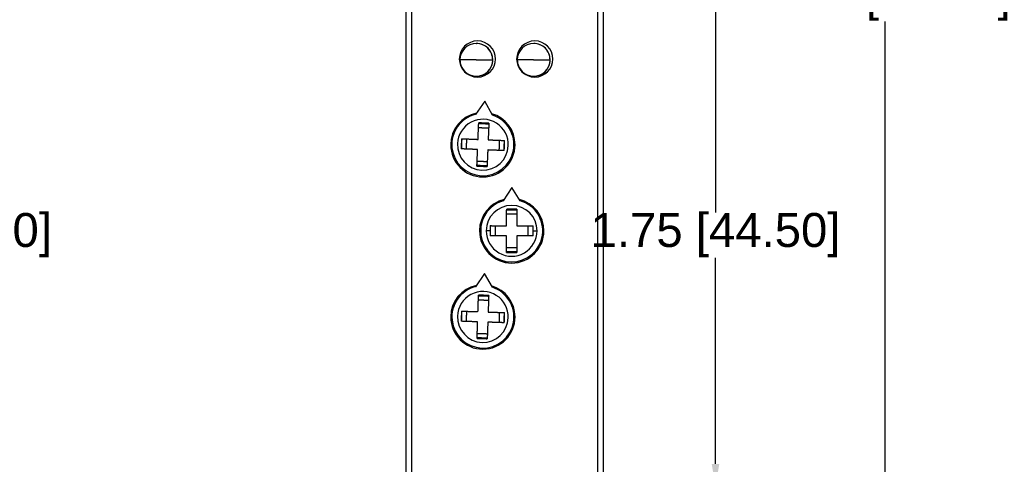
# Model space of a CAD drawing. Header units: millimetres. Extents: x 37 to 294, y 62 to 203.
# Tile 11 of 16: x 207 to 294, y 110 to 150. Entities that reach past the tile are written whole.
import ezdxf

# ---------------------------------------------------------------- set-up
doc = ezdxf.new("R2010")
doc.units = ezdxf.units.MM
doc.header["$MEASUREMENT"] = 0
doc.layers.get('0').update_dxf_attribs({"linetype": 'CONTINUOUS'})
doc.layers.get('Defpoints').update_dxf_attribs({"linetype": 'CONTINUOUS'})
doc.layers.add('View', color=7, linetype='CONTINUOUS')
doc.styles.get("Standard").update_dxf_attribs({"font": 'arial.ttf'})
doc.dimstyles.get("Standard").update_dxf_attribs({"dimscale": 0, "dimtxt": 2.5, "dimasz": 2.5, "dimexe": 1.25, "dimexo": 0.625, "dimtad": 1, "dimdsep": 46, "dimtxsty": 'STANDARD', "dimcen": 2.5, "dimadec": 0, "dimazin": 0, "dimtfac": 1, "dimtmove": 0, "dimatfit": 3, "dimfxl": 1, "dimarcsym": 0})

# ---------------------------------------------------------------- blocks, each defined once
blk = doc.blocks.new('*D2')
at = {"color": 0, "linetype": 'ByBlock', "lineweight": -2}
for p, q in [((250.061, 175.524), (283.87, 175.524)), ((283.69, 173.524), (283.69, 153.483)), ((283.69, 87.573), (283.69, 149.46)), ((250.061, 85.573), (283.87, 85.573))]:
    blk.add_line(p, q, dxfattribs=at)
at = {"color": 0}
for points in [[(284.023, 173.524), (283.356, 173.524), (283.69, 175.524)], [(283.356, 87.573), (284.023, 87.573), (283.69, 85.573)]]:
    blk.add_solid(points, dxfattribs=at)
at = {"layer": 'Defpoints', "color": 0}
for p in [(249.999, 175.524), (283.69, 175.524), (249.999, 85.573)]:
    blk.add_point(p, dxfattribs=at)
at = {"color": 0, "linetype": 'ByBlock', "insert": (283.748, 151.471), "char_height": 3, "attachment_point": 5}
blk.add_mtext('\\A1;3.54 [89.95]', dxfattribs=at)
blk = doc.blocks.new('*D3')
at = {"color": 0, "linetype": 'ByBlock', "lineweight": -2}
for p, q in [((257.712, 152.798), (268.851, 152.798)), ((268.671, 150.798), (268.671, 132.56)), ((268.671, 110.298), (268.671, 128.536)), ((257.712, 108.298), (268.851, 108.298))]:
    blk.add_line(p, q, dxfattribs=at)
at = {"color": 0}
for points in [[(269.004, 150.798), (268.337, 150.798), (268.671, 152.798)], [(268.337, 110.298), (269.004, 110.298), (268.671, 108.298)]]:
    blk.add_solid(points, dxfattribs=at)
at = {"layer": 'Defpoints', "color": 0}
for p in [(257.649, 152.798), (268.671, 152.798), (257.649, 108.298)]:
    blk.add_point(p, dxfattribs=at)
at = {"color": 0, "linetype": 'ByBlock', "insert": (268.671, 130.548), "char_height": 3, "attachment_point": 5}
blk.add_mtext('\\A1;1.75 [44.50]', dxfattribs=at)
blk = doc.blocks.new('*D9')
at = {"color": 0, "linetype": 'ByBlock', "lineweight": -2}
for p, q in [((177.333, 148.198), (199.014, 148.198)), ((198.834, 146.198), (198.834, 132.56)), ((198.834, 114.898), (198.834, 128.536)), ((180.713, 112.898), (199.014, 112.898))]:
    blk.add_line(p, q, dxfattribs=at)
at = {"color": 0}
for points in [[(199.167, 146.198), (198.501, 146.198), (198.834, 148.198)], [(198.501, 114.898), (199.167, 114.898), (198.834, 112.898)]]:
    blk.add_solid(points, dxfattribs=at)
at = {"layer": 'Defpoints', "color": 0}
for p in [(177.27, 148.198), (180.65, 112.898), (198.834, 112.898)]:
    blk.add_point(p, dxfattribs=at)
at = {"color": 0, "linetype": 'ByBlock', "insert": (198.834, 130.548), "char_height": 3, "attachment_point": 5}
blk.add_mtext('\\A1;1.39 [35.30]', dxfattribs=at)

msp = doc.modelspace()

# ---------------------------------------------------------------- linework, layer by layer
at = {"layer": 'View'}
for p, q in [((241.249, 151.698), (241.249, 109.398)), ((241.749, 151.698), (241.749, 109.398)), ((258.249, 109.398), (258.249, 151.698)), ((258.749, 109.398), (258.749, 151.698)), ((247.486, 147.499), (247.5, 147.499)), ((252.566, 147.499), (252.579, 147.499)), ((248.936, 146.049), (248.95, 146.049)), ((254.016, 146.049), (254.029, 146.049)), ((247.486, 144.599), (247.5, 144.599)), ((252.566, 144.599), (252.579, 144.599)), ((248.227, 142.391), (247.428, 141.223)), ((248.927, 141.161), (248.227, 142.391)), ((250.629, 134.774), (249.876, 133.576)), ((250.629, 134.774), (249.876, 133.576)), ((251.376, 133.572), (250.629, 134.774)), ((251.376, 133.572), (250.629, 134.774)), ((248.197, 127.152), (247.407, 125.978)), ((248.906, 125.928), (248.197, 127.152))]:
    msp.add_line(p, q, dxfattribs=at)
for centre, radius, start, end in [((247.579, 146.128), 1.6, 0, 180), ((247.486, 146.049), 1.45, 90, 180), ((252.659, 146.128), 1.6, 0, 180), ((252.566, 146.049), 1.45, 90, 180), ((247.579, 146.128), 1.6, 180, 0), ((247.486, 146.049), 1.45, 180, -90), ((252.659, 146.128), 1.6, 180, 0), ((252.566, 146.049), 1.45, 180, -90), ((248.068, 138.548), 2.85, 101.283, 180), ((248.068, 138.548), 2.85, 0, 73.9786), ((248.068, 138.548), 2.75, 103.457, 267.6306), ((248.068, 138.548), 2.25, 357.63064, 177.631), ((248.068, 138.548), 2.75, 267.6306, 71.804), ((248.068, 138.548), 2.85, 180, 0), ((248.068, 138.548), 2.25, 177.631, 357.63064), ((250.619, 130.928), 2.85, 103.503, 180), ((250.619, 130.928), 2.85, 103.503, 180), ((250.619, 130.928), 2.75, 105.678, -90.1489), ((250.619, 130.928), 2.75, 105.678, 269.8511), ((250.619, 130.928), 2.75, -90.1489, 74.0245), ((250.619, 130.928), 2.75, 269.8511, 74.0245), ((250.619, 130.928), 2.85, 0, 76.1991), ((250.619, 130.928), 2.85, 0, 76.1991), ((250.619, 130.928), 2.25, -0.14892, 179.851), ((250.619, 130.928), 2.25, 359.85108, 179.851), ((250.619, 130.928), 2.85, 180, 0), ((250.619, 130.928), 2.85, 180, 0), ((250.619, 130.928), 2.25, 179.851, -0.14892), ((250.619, 130.928), 2.25, 179.851, 359.85108), ((248.068, 123.308), 2.85, 101.737, 180), ((248.068, 123.308), 2.75, 103.911, 268.0846), ((248.068, 123.308), 2.75, 268.0846, 72.258), ((248.068, 123.308), 2.85, 0, 74.4326), ((248.068, 123.308), 2.25, 358.08463, 178.085), ((248.068, 123.308), 2.85, 180, 0), ((248.068, 123.308), 2.25, 178.085, 358.08463)]:
    msp.add_arc(centre, radius, start, end, dxfattribs=at)
for centre, major_axis, start_param, end_param in [((247.486, 146.049), (0, -1.45), -3.14159, -1.5708), ((247.486, 146.049), (0, -1.45), -4.71239, -3.14159), ((247.5, 146.049), (0, 1.45), 4.71239, 6.283185), ((252.566, 146.049), (0, -1.45), -3.14159, -1.5708), ((252.566, 146.049), (0, -1.45), -4.71239, -3.14159), ((252.579, 146.049), (0, 1.45), 4.71239, 6.283185), ((247.486, 146.049), (0, -1.45), -1.5708, 0), ((247.486, 146.049), (0, -1.45), 0, 1.570795), ((247.5, 146.049), (0, 1.45), 3.14159, 4.71239), ((252.566, 146.049), (0, -1.45), -1.5708, 0), ((252.566, 146.049), (0, -1.45), 0, 1.570795), ((252.579, 146.049), (0, 1.45), 3.14159, 4.71239)]:
    msp.add_ellipse(centre, major_axis=major_axis, ratio=0.999969, start_param=start_param, end_param=end_param, dxfattribs=at)
for points, knots in [([(247.474, 146.049), (247.23, 146.049), (246.999, 146.049), (246.847, 146.049), (246.708, 146.049), (246.642, 146.049), (246.577, 146.049), (246.517, 146.049), (246.457, 146.049), (246.403, 146.049), (246.349, 146.049), (246.303, 146.049), (246.256, 146.049), (246.217, 146.049), (246.178, 146.049), (246.147, 146.049), (246.116, 146.049), (246.094, 146.049), (246.072, 146.049), (246.058, 146.049), (246.045, 146.049), (246.04, 146.049), (246.036, 146.049)], [0, 0, 0, 0.334916, 0.334916, 0.558194, 0.558194, 0.669832, 0.669832, 0.781471, 0.781471, 0.89311, 0.89311, 1.00475, 1.00475, 1.11639, 1.11639, 1.22803, 1.22803, 1.33966, 1.33966, 1.4513, 1.4513, 1.56294, 1.56294, 1.56294]), ([(247.474, 146.049), (247.72, 146.049), (247.954, 146.049), (248.107, 146.049), (248.248, 146.049), (248.314, 146.049), (248.381, 146.049), (248.442, 146.049), (248.503, 146.049), (248.558, 146.049), (248.612, 146.049), (248.66, 146.049), (248.708, 146.049), (248.747, 146.049), (248.787, 146.049), (248.819, 146.049), (248.851, 146.049), (248.874, 146.049), (248.897, 146.049), (248.911, 146.049), (248.925, 146.049), (248.931, 146.049), (248.936, 146.049)], [1.5708, 1.5708, 1.5708, 1.9074, 1.9074, 2.1318, 2.1318, 2.24399, 2.24399, 2.35619, 2.35619, 2.46839, 2.46839, 2.58059, 2.58059, 2.69279, 2.69279, 2.80499, 2.80499, 2.91719, 2.91719, 3.02939, 3.02939, 3.14159, 3.14159, 3.14159]), ([(252.554, 146.049), (252.31, 146.049), (252.078, 146.049), (251.927, 146.049), (251.788, 146.049), (251.722, 146.049), (251.657, 146.049), (251.596, 146.049), (251.536, 146.049), (251.483, 146.049), (251.429, 146.049), (251.382, 146.049), (251.336, 146.049), (251.297, 146.049), (251.258, 146.049), (251.227, 146.049), (251.196, 146.049), (251.174, 146.049), (251.152, 146.049), (251.138, 146.049), (251.125, 146.049), (251.12, 146.049), (251.116, 146.049)], [1.5708, 1.5708, 1.5708, 1.90571, 1.90571, 2.12899, 2.12899, 2.24063, 2.24063, 2.35227, 2.35227, 2.46391, 2.46391, 2.57554, 2.57554, 2.68718, 2.68718, 2.79882, 2.79882, 2.91046, 2.91046, 3.0221, 3.0221, 3.13374, 3.13374, 3.13374]), ([(252.554, 146.049), (252.8, 146.049), (253.034, 146.049), (253.187, 146.049), (253.327, 146.049), (253.394, 146.049), (253.461, 146.049), (253.522, 146.049), (253.583, 146.049), (253.638, 146.049), (253.692, 146.049), (253.74, 146.049), (253.787, 146.049), (253.827, 146.049), (253.867, 146.049), (253.899, 146.049), (253.931, 146.049), (253.954, 146.049), (253.977, 146.049), (253.991, 146.049), (254.005, 146.049), (254.01, 146.049), (254.016, 146.049)], [3.14159, 3.14159, 3.14159, 3.47819, 3.47819, 3.70259, 3.70259, 3.81479, 3.81479, 3.92699, 3.92699, 4.03919, 4.03919, 4.15139, 4.15139, 4.26359, 4.26359, 4.37579, 4.37579, 4.48799, 4.48799, 4.60019, 4.60019, 4.71239, 4.71239, 4.71239])]:
    msp.add_open_spline(points, degree=2, knots=knots, dxfattribs=at)
for points, degree in [([(247.637, 139.017), (247.668, 139.755), (247.698, 140.476)], 2), ([(247.696, 140.429), (248.145, 140.415), (248.595, 140.392)], 2), ([(248.597, 140.439), (248.147, 140.461), (247.698, 140.476)], 2), ([(248.597, 140.439), (248.567, 139.718), (248.536, 138.979)], 2), ([(248.597, 140.439), (248.596, 140.419)], 1), ([(248.578, 139.997), (248.129, 140.021), (247.679, 140.035)], 2), ([(246.177, 139.077), (246.157, 138.627)], 1), ([(246.177, 139.077), (246.899, 139.047), (247.637, 139.017)], 2), ([(246.187, 138.176), (246.201, 138.626), (246.224, 139.075)], 2), ([(246.619, 139.059), (246.596, 138.609), (246.582, 138.16)], 2), ([(248.536, 138.979), (249.275, 138.949), (249.996, 138.919)], 2), ([(249.517, 138.038), (249.54, 138.488), (249.554, 138.937)], 2), ([(249.949, 138.921), (249.935, 138.471), (249.912, 138.022)], 2), ([(249.979, 138.469), (249.996, 138.919)], 1), ([(246.157, 138.627), (246.14, 138.178)], 1), ([(247.6, 138.117), (246.861, 138.148), (246.14, 138.178)], 2), ([(247.54, 136.658), (247.569, 137.379), (247.6, 138.117)], 2), ([(248.499, 138.08), (248.469, 137.342), (248.439, 136.62)], 2), ([(249.959, 138.02), (249.238, 138.05), (248.499, 138.08)], 2), ([(249.959, 138.02), (249.979, 138.469)], 1), ([(247.558, 137.099), (248.007, 137.076), (248.457, 137.062)], 2), ([(247.54, 136.658), (247.989, 136.636), (248.439, 136.62)], 2), ([(248.441, 136.668), (247.991, 136.682), (247.541, 136.705)], 2), ([(250.17, 131.38), (250.172, 132.119), (250.174, 132.841)], 2), ([(250.17, 131.38), (250.172, 132.119), (250.174, 132.841)], 2), ([(251.074, 132.838), (250.624, 132.842), (250.174, 132.841)], 2), ([(251.074, 132.838), (250.624, 132.842), (250.174, 132.841)], 2), ([(250.174, 132.794), (250.624, 132.797), (251.074, 132.791)], 2), ([(250.174, 132.794), (250.624, 132.797), (251.074, 132.791)], 2), ([(251.074, 132.838), (251.072, 132.117), (251.07, 131.377)], 2), ([(251.074, 132.838), (251.072, 132.117), (251.07, 131.377)], 2), ([(251.074, 132.838), (251.074, 132.818)], 1), ([(251.074, 132.838), (251.074, 132.818)], 1), ([(251.073, 132.396), (250.623, 132.402), (250.173, 132.399)], 2), ([(251.073, 132.396), (250.623, 132.402), (250.173, 132.399)], 2), ([(248.707, 130.933), (248.369, 130.934)], 1), ([(248.707, 130.933), (248.369, 130.934)], 1), ([(248.709, 131.383), (248.707, 130.933)], 1), ([(248.709, 131.383), (248.707, 130.933)], 1), ([(248.707, 130.933), (248.707, 130.483)], 1), ([(248.707, 130.933), (248.707, 130.483)], 1), ([(248.709, 131.383), (249.431, 131.382), (250.17, 131.38)], 2), ([(248.709, 131.383), (249.431, 131.382), (250.17, 131.38)], 2), ([(248.754, 130.483), (248.751, 130.933), (248.756, 131.383)], 2), ([(248.754, 130.483), (248.751, 130.933), (248.756, 131.383)], 2), ([(249.151, 131.382), (249.146, 130.932), (249.149, 130.482)], 2), ([(249.151, 131.382), (249.146, 130.932), (249.149, 130.482)], 2), ([(251.07, 131.377), (251.809, 131.375), (252.531, 131.373)], 2), ([(251.07, 131.377), (251.809, 131.375), (252.531, 131.373)], 2), ([(252.087, 130.475), (252.092, 130.925), (252.089, 131.375)], 2), ([(252.087, 130.475), (252.092, 130.925), (252.089, 131.375)], 2), ([(252.484, 131.374), (252.487, 130.924), (252.482, 130.474)], 2), ([(252.484, 131.374), (252.487, 130.924), (252.482, 130.474)], 2), ([(252.529, 130.473), (252.532, 130.923)], 1), ([(252.529, 130.473), (252.532, 130.923)], 1), ([(252.532, 130.923), (252.531, 131.373)], 1), ([(252.532, 130.923), (252.531, 131.373)], 1), ([(252.532, 130.923), (252.869, 130.923)], 1), ([(252.532, 130.923), (252.869, 130.923)], 1), ([(250.168, 130.48), (249.429, 130.482), (248.707, 130.483)], 2), ([(250.168, 130.48), (249.429, 130.482), (248.707, 130.483)], 2), ([(250.164, 129.019), (250.166, 129.74), (250.168, 130.48)], 2), ([(250.164, 129.019), (250.166, 129.74), (250.168, 130.48)], 2), ([(251.068, 130.477), (251.066, 129.738), (251.064, 129.016)], 2), ([(251.068, 130.477), (251.066, 129.738), (251.064, 129.016)], 2), ([(252.529, 130.473), (251.807, 130.475), (251.068, 130.477)], 2), ([(252.529, 130.473), (251.807, 130.475), (251.068, 130.477)], 2), ([(251.064, 129.063), (250.614, 129.06), (250.164, 129.066)], 2), ([(251.064, 129.063), (250.614, 129.06), (250.164, 129.066)], 2), ([(250.165, 129.461), (250.615, 129.455), (251.065, 129.458)], 2), ([(250.165, 129.461), (250.615, 129.455), (251.065, 129.458)], 2), ([(250.164, 129.019), (250.614, 129.014), (251.064, 129.016)], 2), ([(250.164, 129.019), (250.614, 129.014), (251.064, 129.016)], 2), ([(247.633, 123.773), (247.658, 124.512), (247.682, 125.233)], 2), ([(248.567, 124.761), (248.117, 124.781), (247.667, 124.792)], 2), ([(247.681, 125.186), (248.13, 125.176), (248.58, 125.156)], 2), ([(248.582, 125.203), (248.132, 125.221), (247.682, 125.233)], 2), ([(248.582, 125.203), (248.558, 124.482), (248.533, 123.743)], 2), ([(248.582, 125.203), (248.581, 125.183)], 1), ([(246.157, 123.372), (246.143, 122.923)], 1), ([(246.173, 123.822), (246.157, 123.372)], 1), ([(246.173, 123.822), (246.895, 123.798), (247.633, 123.773)], 2), ([(246.19, 122.921), (246.201, 123.371), (246.22, 123.82)], 2), ([(246.615, 123.807), (246.596, 123.358), (246.585, 122.908)], 2), ([(248.533, 123.743), (249.272, 123.718), (249.993, 123.694)], 2), ([(249.521, 122.81), (249.541, 123.259), (249.551, 123.709)], 2), ([(249.946, 123.696), (249.935, 123.246), (249.916, 122.796)], 2), ([(249.963, 122.795), (249.98, 123.244)], 1), ([(249.98, 123.244), (249.993, 123.694)], 1), ([(247.603, 122.874), (246.865, 122.898), (246.143, 122.923)], 2), ([(247.555, 121.414), (247.579, 122.135), (247.603, 122.874)], 2), ([(248.503, 122.844), (248.478, 122.105), (248.454, 121.383)], 2), ([(249.963, 122.795), (249.242, 122.819), (248.503, 122.844)], 2), ([(247.555, 121.414), (248.004, 121.395), (248.454, 121.383)], 2), ([(248.456, 121.431), (248.006, 121.441), (247.556, 121.461)], 2), ([(247.569, 121.855), (248.019, 121.836), (248.469, 121.825)], 2)]:
    msp.add_open_spline(points, degree=degree, dxfattribs=at)

# ---------------------------------------------------------------- dimensions: what is measured, and where the dimension line sits
at = {"linetype": 'ByBlock'}
dim = msp.add_linear_dim(base=(283.69, 175.524), p1=(249.999, 85.573), p2=(249.999, 175.524), angle=90, dimstyle='STANDARD', override={"dimscale": 1, "dimtxt": 3, "dimasz": 2, "dimexe": 0.18, "dimexo": 0.0625, "dimgap": 0.09, "dimtad": 0, "dimtih": 1, "dimtoh": 1, "dimlfac": 0.03937, "dimzin": 0, "dimcen": 0.09, "dimtdec": 4, "dimtofl": 0, "dimtmove": 2, "dimtolj": 1, "dimtzin": 0}, dxfattribs=at)
dim.commit()
dim.dimension.update_dxf_attribs({"geometry": '*D2', "text_midpoint": (283.748, 151.471), "dimtype": 160})
for base, p1, p2, angle, picture, middle in [((268.671, 152.798), (257.649, 108.298), (257.649, 152.798), 270, '*D3', (268.671, 130.548)), ((198.834, 112.898), (177.27, 148.198), (180.65, 112.898), 90, '*D9', (198.834, 130.548))]:
    dim = msp.add_linear_dim(base=base, p1=p1, p2=p2, angle=angle, dimstyle='STANDARD', override={"dimscale": 1, "dimtxt": 3, "dimasz": 2, "dimexe": 0.18, "dimexo": 0.0625, "dimgap": 0.09, "dimtad": 0, "dimtih": 1, "dimtoh": 1, "dimlfac": 0.03937, "dimzin": 0, "dimcen": 0.09, "dimtdec": 4, "dimtofl": 0, "dimtmove": 2, "dimtolj": 1, "dimtzin": 0}, dxfattribs=at)
    dim.commit()
    dim.dimension.update_dxf_attribs({"geometry": picture, "text_midpoint": middle})

doc.saveas('drawing.dxf')
